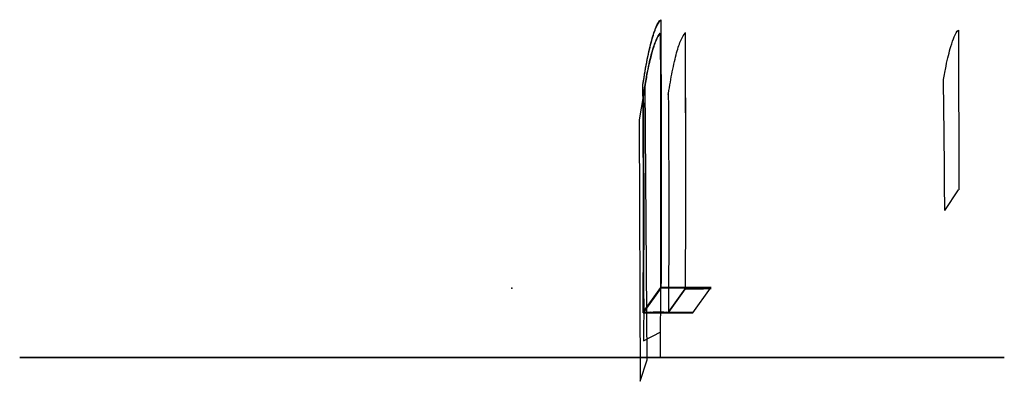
# Model space of a CAD drawing. Header units: centimetres. Extents: x -99 to 99, y -5 to 68.
import ezdxf

# ---------------------------------------------------------------- set-up
doc = ezdxf.new("R2010")
doc.units = ezdxf.units.CM
doc.header["$MEASUREMENT"] = 0
for name, color, linetype in [('VincentSheppard_DovileLoungeSofa3S v2_Sketch1', 7, 'Continuous'), ('VincentSheppard_DovileLoungeSofa3S v2_Sketch2', 7, 'Continuous'), ('VincentSheppard_DovileLoungeSofa3S v2_Sketch3', 7, 'Continuous'), ('VincentSheppard_DovileLoungeSofa3S v2_Sketch4', 7, 'Continuous'), ('VincentSheppard_DovileLoungeSofa3S v2_Sketch5', 7, 'Continuous'), ('VincentSheppard_DovileLoungeSofa3S v2_Sketch6', 7, 'Continuous'), ('VincentSheppard_DovileLoungeSofa3S v2_Sketch7', 7, 'Continuous'), ('VincentSheppard_DovileLoungeSofa3S v2_Sketch8', 7, 'Continuous'), ('VincentSheppard_DovileLoungeSofa3S v2_Sketch9', 7, 'Continuous')]:
    doc.layers.add(name, color=color, linetype=linetype)

msp = doc.modelspace()

# ---------------------------------------------------------------- linework, layer by layer
at = {"layer": 'VincentSheppard_DovileLoungeSofa3S v2_Sketch1'}
for p, q in [((29.96, 14, -1.9), (26.37, 9, -78.5)), ((39.95, 14, -2.37), (29.96, 14, -1.9)), ((30.07, 14.16, 0.51), (40.06, 14.16, 0.04)), ((36.36, 9, -78.97), (39.95, 14, -2.37)), ((26.37, 9, -78.5), (36.36, 9, -78.97)), ((26.46, 9.14, -76.42), (36.45, 9.14, -76.88))]:
    msp.add_line(p, q, dxfattribs=at)
msp.add_point((-0.04, 13.97, -0.91), dxfattribs=at)
at = {"layer": 'VincentSheppard_DovileLoungeSofa3S v2_Sketch2'}
for p, q in [((29.84, 16.45, -4.31), (29.79, 0.22, -5.56)), ((26.37, 9, -78.5), (29.96, 14, -1.9)), ((26.51, 11.8, -75.53), (26.46, 3.35, -76.5)), ((26.46, 3.35, -76.5), (29.94, 5.2, -2.35))]:
    msp.add_line(p, q, dxfattribs=at)
for points, knots in [([(26.33, 54.97, -79.4), (26.62, 56.85, -73.17), (27.2, 60.22, -60.65), (28.1, 64.08, -41.62), (29, 66.74, -22.4), (29.6, 67.71, -9.48), (29.91, 68, -3)], [0, 0, 0, 0, 0.251379, 0.500162, 0.74922, 1, 1, 1, 1]), ([(26.46, 53.13, -76.45), (26.72, 54.74, -70.99), (26.98, 56.2, -65.48), (27.24, 57.5, -59.94), (27.53, 58.97, -53.72), (27.82, 60.24, -47.46), (28.12, 61.31, -41.16), (28.41, 62.39, -34.85), (28.71, 63.26, -28.51), (29.01, 63.94, -22.15), (29.27, 64.54, -16.54), (29.54, 64.99, -10.92), (29.8, 65.28, -5.29)], [0.0297597, 0.0297597, 0.0297597, 0.0297597, 0.2513791, 0.2513791, 0.2513791, 0.5001623, 0.5001623, 0.5001623, 0.7492197, 0.7492197, 0.7492197, 0.9687316, 0.9687316, 0.9687316, 0.9687316]), ([(26.37, 9, -78.5), (26.38, 10.24, -78.33), (26.39, 12.73, -78.03), (26.41, 16.45, -77.66), (26.42, 20.17, -77.39), (26.43, 23.88, -77.21), (26.43, 27.57, -77.12), (26.43, 31.26, -77.13), (26.43, 34.95, -77.22), (26.42, 38.62, -77.41), (26.4, 42.29, -77.7), (26.39, 45.96, -78.07), (26.37, 49.63, -78.54), (26.34, 52.63, -79), (26.33, 54.41, -79.3), (26.33, 54.97, -79.4)], [0, 0, 0, 0, 0.081558, 0.162639, 0.243314, 0.323656, 0.403738, 0.483631, 0.563406, 0.643136, 0.722889, 0.802737, 0.882751, 0.963, 1, 1, 1, 1]), ([(26.51, 11.8, -75.53), (26.51, 12.02, -75.5), (26.51, 12.23, -75.48), (26.51, 12.45, -75.45), (26.52, 13.71, -75.31), (26.52, 14.97, -75.19), (26.53, 16.24, -75.08), (26.53, 17.5, -74.97), (26.54, 18.76, -74.88), (26.54, 20.02, -74.81), (26.54, 21.27, -74.73), (26.55, 22.53, -74.67), (26.55, 23.79, -74.62), (26.55, 25.04, -74.58), (26.55, 26.29, -74.55), (26.55, 27.55, -74.53), (26.55, 28.8, -74.52), (26.55, 30.05, -74.52), (26.55, 31.3, -74.54), (26.55, 32.55, -74.56), (26.55, 33.8, -74.59), (26.55, 35.05, -74.64), (26.55, 36.29, -74.69), (26.54, 37.54, -74.75), (26.54, 38.79, -74.83), (26.54, 40.03, -74.91), (26.53, 41.28, -75.01), (26.53, 42.52, -75.12), (26.52, 43.77, -75.23), (26.51, 45.01, -75.36), (26.51, 46.26, -75.5), (26.5, 47.5, -75.64), (26.49, 48.74, -75.8), (26.49, 49.98, -75.98), (26.48, 51.03, -76.12), (26.47, 52.08, -76.28), (26.46, 53.13, -76.45)], [0.0677152, 0.0677152, 0.0677152, 0.0677152, 0.0815585, 0.0815585, 0.0815585, 0.1626388, 0.1626388, 0.1626388, 0.243314, 0.243314, 0.243314, 0.3236564, 0.3236564, 0.3236564, 0.4037382, 0.4037382, 0.4037382, 0.4836311, 0.4836311, 0.4836311, 0.5634065, 0.5634065, 0.5634065, 0.6431355, 0.6431355, 0.6431355, 0.722889, 0.722889, 0.722889, 0.8027373, 0.8027373, 0.8027373, 0.8827509, 0.8827509, 0.8827509, 0.9504944, 0.9504944, 0.9504944, 0.9504944])]:
    msp.add_open_spline(points, degree=3, knots=knots, dxfattribs=at)
for points in [[(29.91, 68, -3), (30.01, 49.98, -0.73), (30.03, 31.98, -0.36), (29.96, 14, -1.9)], [(29.8, 65.28, -5.29), (29.89, 48.98, -3.39), (29.9, 32.71, -3.06), (29.84, 16.45, -4.31)]]:
    msp.add_open_spline(points, degree=3, dxfattribs=at)
msp.add_point((29.98, 0, -1.41), dxfattribs=at)
at = {"layer": 'VincentSheppard_DovileLoungeSofa3S v2_Sketch3'}
for p, q in [((26.75, 54.86, -70.36), (25.6, 47.84, -94.9)), ((27.2, -0.47, -60.83), (26.75, 54.86, -70.36)), ((25.6, 47.84, -94.9), (25.8, -4.77, -90.6)), ((26.37, 9.11, -78.38), (29.95, 14.09, -1.99)), ((26.37, 9, -78.5), (29.96, 14, -1.9)), ((25.8, -4.77, -90.6), (27.2, -0.47, -60.83))]:
    msp.add_line(p, q, dxfattribs=at)
for points, knots in [([(26.33, 54.97, -79.4), (26.62, 56.85, -73.17), (27.2, 60.22, -60.65), (28.1, 64.08, -41.62), (29, 66.74, -22.4), (29.6, 67.71, -9.48), (29.91, 68, -3)], [0, 0, 0, 0, 0.251379, 0.500162, 0.74922, 1, 1, 1, 1]), ([(26.33, 54.9, -79.29), (26.62, 56.77, -73.08), (26.91, 58.46, -66.82), (27.21, 59.94, -60.51), (27.5, 61.42, -54.24), (27.8, 62.7, -47.93), (28.1, 63.78, -41.58), (28.4, 64.86, -35.22), (28.7, 65.75, -28.83), (29, 66.43, -22.41), (29.3, 67.12, -15.99), (29.6, 67.61, -9.54), (29.9, 67.9, -3.08)], [0.0011425, 0.0011425, 0.0011425, 0.0011425, 0.2513791, 0.2513791, 0.2513791, 0.5001623, 0.5001623, 0.5001623, 0.7492197, 0.7492197, 0.7492197, 0.9988139, 0.9988139, 0.9988139, 0.9988139]), ([(29.8, 65.28, -5.29), (29.6, 65.06, -9.51), (29.4, 64.76, -13.72), (29.09, 64.13, -20.44), (28.97, 63.86, -23.02), (28.78, 63.38, -27.06), (28.71, 63.19, -28.56), (28.57, 62.81, -31.47), (28.51, 62.61, -32.87), (28.23, 61.73, -38.86), (28.02, 60.98, -43.22), (27.7, 59.67, -50.05), (27.58, 59.14, -52.62), (27.29, 57.8, -58.77), (27.12, 56.95, -62.36), (26.79, 55.13, -69.45), (26.63, 54.16, -72.96), (26.46, 53.13, -76.45)], [0, 0, 0, 0, 12.734034, 12.734034, 20.569186, 20.569186, 25.193894, 25.193894, 29.529059, 29.529059, 43.648931, 43.648931, 52.083967, 52.083967, 63.925299, 63.925299, 75.599989, 75.599989, 75.599989, 75.599989]), ([(26.37, 9, -78.5), (26.38, 10.24, -78.33), (26.39, 12.73, -78.03), (26.41, 16.45, -77.66), (26.42, 20.17, -77.39), (26.43, 23.88, -77.21), (26.43, 27.57, -77.12), (26.43, 31.26, -77.13), (26.43, 34.95, -77.22), (26.42, 38.62, -77.41), (26.4, 42.29, -77.7), (26.39, 45.96, -78.07), (26.37, 49.63, -78.54), (26.34, 52.63, -79), (26.33, 54.41, -79.3), (26.33, 54.97, -79.4)], [0, 0, 0, 0, 0.081558, 0.162639, 0.243314, 0.323656, 0.403738, 0.483631, 0.563406, 0.643136, 0.722889, 0.802737, 0.882751, 0.963, 1, 1, 1, 1]), ([(26.35, 52.42, -78.87), (26.35, 52.72, -78.92), (26.35, 53.01, -78.96), (26.34, 53.3, -79.01), (26.34, 53.83, -79.1), (26.33, 54.37, -79.19), (26.33, 54.9, -79.29)], [0.94378107, 0.94378107, 0.94378107, 0.94378107, 0.96299973, 0.96299973, 0.96299973, 0.99807594, 0.99807594, 0.99807594, 0.99807594])]:
    msp.add_open_spline(points, degree=3, knots=knots, dxfattribs=at)
for points in [[(29.9, 67.9, -3.08), (30.01, 49.94, -0.83), (30.02, 32.01, -0.47), (29.95, 14.09, -1.99)], [(29.91, 68, -3), (30.01, 49.98, -0.73), (30.03, 31.98, -0.36), (29.96, 14, -1.9)]]:
    msp.add_open_spline(points, degree=3, dxfattribs=at)
msp.add_point((29.98, 0, -1.41), dxfattribs=at)
at = {"layer": 'VincentSheppard_DovileLoungeSofa3S v2_Sketch4'}
for p, q in [((31.43, 53.02, -77.38), (31.45, 53.19, -76.8)), ((31.43, 52.95, -77.27), (31.46, 53.12, -76.68)), ((31.45, 53.19, -76.8), (31.45, 53.2, -76.8)), ((31.46, 53.12, -76.68), (31.46, 53.13, -76.68)), ((34.84, 16.45, -4.55), (34.83, 13.83, -4.75)), ((34.84, 16.45, -4.45), (34.83, 13.74, -4.66)), ((34.83, 13.83, -4.75), (31.46, 9.14, -76.65)), ((31.45, 9.4, -76.77), (31.46, 9.03, -76.74)), ((31.46, 9.39, -76.67), (31.46, 9.14, -76.65))]:
    msp.add_line(p, q, dxfattribs=at)
for points, knots in [([(34.8, 65.39, -5.43), (34.8, 65.36, -5.43), (34.8, 65.32, -5.43), (34.8, 65.29, -5.42), (34.89, 48.99, -3.52), (34.9, 32.71, -3.2), (34.84, 16.45, -4.45)], [0.0429599, 0.0429599, 0.0429599, 0.0429599, 0.0447007, 0.0447007, 0.0447007, 0.958232, 0.958232, 0.958232, 0.958232]), ([(31.46, 53.13, -76.68), (31.71, 54.74, -71.22), (31.97, 56.2, -65.72), (32.23, 57.5, -60.18), (32.52, 58.97, -53.96), (32.82, 60.24, -47.69), (33.11, 61.31, -41.39), (33.41, 62.39, -35.08), (33.7, 63.26, -28.74), (34, 63.94, -22.38), (34.27, 64.54, -16.78), (34.53, 64.99, -11.15), (34.79, 65.28, -5.52)], [0.0297597, 0.0297597, 0.0297597, 0.0297597, 0.2513791, 0.2513791, 0.2513791, 0.5001623, 0.5001623, 0.5001623, 0.7492197, 0.7492197, 0.7492197, 0.9687316, 0.9687316, 0.9687316, 0.9687316]), ([(31.43, 52.95, -77.27), (31.45, 50.89, -76.94), (31.46, 48.83, -76.65), (31.49, 43.89, -76.06), (31.5, 41.02, -75.8), (31.51, 38.14, -75.63), (31.52, 33.23, -75.34), (31.52, 28.32, -75.29), (31.51, 18.72, -75.66), (31.49, 14.04, -76.06), (31.46, 9.39, -76.67)], [-44.383461, -44.383461, -44.383461, -44.383461, -38.12952, -38.12952, -29.474279, -29.474279, -29.474279, -14.73714, -14.73714, -0.668314, -0.668314, -0.668314, -0.668314])]:
    msp.add_open_spline(points, degree=3, knots=knots, dxfattribs=at)
msp.add_open_spline([(34.79, 65.28, -5.52), (34.88, 48.98, -3.62), (34.9, 32.71, -3.3), (34.84, 16.45, -4.55)], degree=3, dxfattribs=at)
msp.add_point((34.98, 0, -1.64), dxfattribs=at)
at = {"layer": 'VincentSheppard_DovileLoungeSofa3S v2_Sketch5'}
for p, q in [((29.96, 14, -1.9), (26.37, 9, -78.5)), ((38.17, 14, -2.29), (29.96, 14, -1.9)), ((31.46, 9.14, -76.65), (34.83, 13.83, -4.75)), ((34.83, 13.83, -4.75), (38.49, 13.83, -4.92)), ((26.37, 9, -78.5), (29.34, 9, -78.64)), ((31.46, 9.14, -76.65), (31.42, 9.12, -76.92))]:
    msp.add_line(p, q, dxfattribs=at)
at = {"layer": 'VincentSheppard_DovileLoungeSofa3S v2_Sketch5', "extrusion": (0.003047, -0.997881, 0.064995)}
msp.add_circle((29.48, -76.09, -14), 1.53, dxfattribs=at)
at = {"layer": 'VincentSheppard_DovileLoungeSofa3S v2_Sketch5'}
for points, knots in [([(38.17, 14, -2.29), (38.42, 14, -2.3), (38.68, 14, -2.36), (39.15, 13.98, -2.58), (39.36, 13.97, -2.73), (39.7, 13.95, -3.1), (39.83, 13.94, -3.31), (40.02, 13.91, -3.76), (40.07, 13.89, -4), (40.07, 13.88, -4.24)], [0, 0, 0, 0, 0.773318, 0.773318, 1.552511, 1.552511, 2.283013, 2.283013, 3.015272, 3.015272, 3.015272, 3.015272]), ([(40.07, 13.88, -4.24), (39.9, 13.87, -4.44), (39.69, 13.85, -4.6), (39.31, 13.84, -4.79), (39.15, 13.84, -4.85), (38.82, 13.83, -4.92), (38.65, 13.83, -4.93), (38.49, 13.83, -4.92)], [0, 0, 0, 0, 0.782964, 0.782964, 1.287328, 1.287328, 1.791283, 1.791283, 1.791283, 1.791283]), ([(31.42, 9.12, -76.92), (31.37, 9.1, -77.19), (31.28, 9.08, -77.45), (31, 9.05, -77.9), (30.81, 9.04, -78.1), (30.41, 9.02, -78.39), (30.21, 9.01, -78.49), (29.78, 9, -78.62), (29.56, 9, -78.65), (29.34, 9, -78.64)], [0, 0, 0, 0, 0.811993, 0.811993, 1.615748, 1.615748, 2.290335, 2.290335, 2.96174, 2.96174, 2.96174, 2.96174]), ([(29.38, 9.02, -78.4), (29.41, 9.07, -77.56), (29.45, 9.11, -76.9), (29.49, 9.18, -75.94), (29.5, 9.19, -75.68), (29.5, 9.19, -75.65), (29.5, 9.2, -75.64), (29.5, 9.19, -75.71), (29.49, 9.17, -75.98), (29.48, 9.16, -76.16), (29.47, 9.15, -76.4)], [1.254473, 1.254473, 1.254473, 1.254473, 14.73714, 14.73714, 29.474279, 29.474279, 29.474279, 38.12952, 38.12952, 45.277244, 45.277244, 45.277244, 45.277244])]:
    msp.add_open_spline(points, degree=3, knots=knots, dxfattribs=at)
msp.add_point((-0.04, 13.97, -0.91), dxfattribs=at)
at = {"layer": 'VincentSheppard_DovileLoungeSofa3S v2_Sketch6'}
msp.add_point((0, 0), dxfattribs=at)
at = {"layer": 'VincentSheppard_DovileLoungeSofa3S v2_Sketch7'}
for p, q in [((99, 0, -18.89), (-99, 0, -18.89)), ((-99, 0, -18.89), (-99, 0, 18.89)), ((-99, 0, 18.89), (99, 0, 18.89)), ((99, 0, -18.89), (-99, 0, 18.89)), ((-99, 0, -18.89), (99, 0, 18.89)), ((99, 0, 18.89), (99, 0, -18.89))]:
    msp.add_line(p, q, dxfattribs=at)
msp.add_point((0, 0), dxfattribs=at)
msp.add_point((0, 0), dxfattribs=at)
at = {"layer": 'VincentSheppard_DovileLoungeSofa3S v2_Sketch8'}
msp.add_line((87.02, 29.59, -66.06), (89.82, 33.78, -6.18), dxfattribs=at)
for points, knots in [([(86.76, 55.93, -71.51), (86.93, 56.9, -67.85), (87.1, 57.81, -64.17), (87.6, 60.2, -53.64), (87.92, 61.52, -46.76), (88.24, 62.6, -39.84), (88.48, 63.37, -34.92), (88.71, 64.02, -29.98), (89.21, 65.16, -19.22), (89.48, 65.62, -13.39), (89.76, 65.91, -7.56)], [9.645796, 9.645796, 9.645796, 9.645796, 21.029641, 21.029641, 42.059283, 42.059283, 42.059283, 57.026771, 57.026771, 74.561532, 74.561532, 74.561532, 74.561532]), ([(89.76, 65.91, -7.56), (89.77, 63.55, -7.28), (89.78, 61.18, -7.03), (89.81, 55.83, -6.55), (89.82, 52.84, -6.33), (89.82, 49.85, -6.16), (89.84, 45.39, -5.92), (89.84, 40.92, -5.79), (89.84, 35.57, -5.77), (89.84, 34.67, -5.78), (89.84, 33.78, -5.78)], [1.84915, 1.84915, 1.84915, 1.84915, 8.989958, 8.989958, 17.979916, 17.979916, 17.979916, 31.377668, 31.377668, 34.050174, 34.050174, 34.050174, 34.050174]), ([(87.02, 29.59, -66.06), (87, 33.73, -66.43), (86.97, 37.86, -67.01), (86.89, 46.67, -68.75), (86.83, 51.35, -69.99), (86.76, 55.93, -71.51)], [-26.961383, -26.961383, -26.961383, -26.961383, -14.480744, -14.480744, 0, 0, 0, 0]), ([(89.84, 33.78, -5.78), (89.84, 33.79, -5.85), (89.84, 33.79, -5.91), (89.83, 33.78, -6.04), (89.83, 33.78, -6.11), (89.82, 33.78, -6.18)], [0, 0, 0, 0, 0.1965436, 0.1965436, 0.3930871, 0.3930871, 0.3930871, 0.3930871])]:
    msp.add_open_spline(points, degree=3, knots=knots, dxfattribs=at)
msp.add_point((89.92, 0, -4.21), dxfattribs=at)
at = {"layer": 'VincentSheppard_DovileLoungeSofa3S v2_Sketch9'}
msp.add_point((0, 0), dxfattribs=at)

doc.saveas('drawing.dxf')
